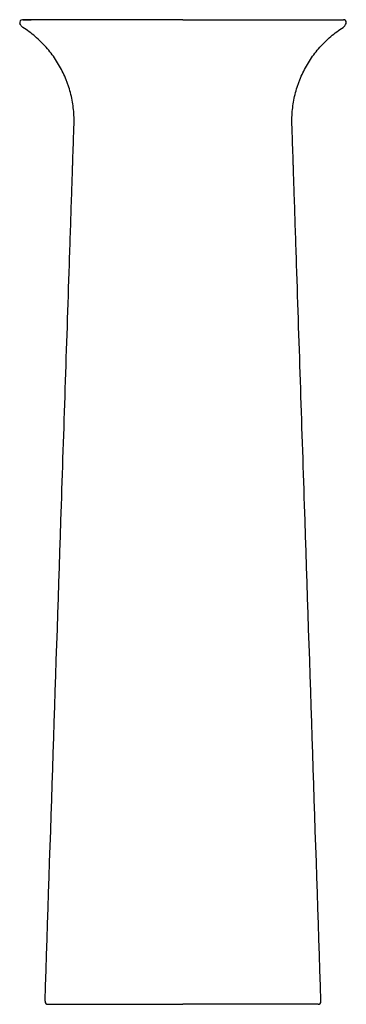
# Model space of a CAD drawing. Header units: millimetres. Extents: x 3792.447 to 3792.672, y 2520.998 to 2521.675.
import ezdxf

# ---------------------------------------------------------------- set-up
doc = ezdxf.new("R2010")
doc.units = ezdxf.units.MM
doc.layers.add('SANINDUSA', color=3, linetype='Continuous')

msp = doc.modelspace()

# ---------------------------------------------------------------- linework, layer by layer
at = {"layer": 'SANINDUSA'}
for p, q in [((3792.44721, 2521.6721), (3792.44721, 2521.6721)), ((3792.67146, 2521.6721), (3792.67146, 2521.6721)), ((3792.46451, 2520.99984), (3792.46451, 2520.99984)), ((3792.4665, 2520.99777), (3792.4714, 2520.99777)), ((3792.65216, 2520.99777), (3792.64727, 2520.99777))]:
    msp.add_line(p, q, dxfattribs=at)
for centre, start, end in [((3792.4491, 2521.67274), 90.45176, 198.61586), ((3792.66956, 2521.67274), 0, 90.00514), ((3792.66956, 2521.67274), 341.38368, 0), ((3792.4665, 2520.99977), 178.10662, 270), ((3792.46651, 2520.99977), 178.07449, 269.96218), ((3792.65216, 2520.99977), 270.03782, 1.92551), ((3792.65216, 2520.99977), 270, 0)]:
    msp.add_arc(centre, 0.002, start, end, dxfattribs=at)
for points, knots in [([(3792.44926, 2521.66948), (3792.44878, 2521.66979), (3792.44836, 2521.67016), (3792.44766, 2521.67106), (3792.44739, 2521.67156), (3792.44721, 2521.6721)], [0, 0, 0, 0, 0.5, 0.5, 1, 1, 1, 1]), ([(3792.55933, 2521.67471), (3792.55711, 2521.67471), (3792.55267, 2521.67471), (3792.54516, 2521.67471), (3792.53686, 2521.67471), (3792.52787, 2521.67471), (3792.51912, 2521.67471), (3792.5099, 2521.67471), (3792.50043, 2521.67471), (3792.49095, 2521.67471), (3792.48232, 2521.67471), (3792.4747, 2521.67471), (3792.46812, 2521.67471), (3792.46303, 2521.67471), (3792.45923, 2521.67471), (3792.45665, 2521.67471), (3792.45521, 2521.67471), (3792.44909, 2521.67474), (3792.45489, 2521.67471)], [0, 0, 0, 0, 0.044211, 0.088422, 0.149887, 0.211591, 0.273296, 0.334761, 0.413315, 0.492121, 0.570675, 0.649229, 0.728033, 0.806587, 0.870655, 0.934995, 0.999334, 1, 1, 1, 1]), ([(3792.46451, 2520.99984), (3792.46827, 2521.11358), (3792.47203, 2521.22731), (3792.47767, 2521.39792), (3792.47955, 2521.45479), (3792.4819, 2521.52588), (3792.48237, 2521.5401), (3792.48295, 2521.55787), (3792.48307, 2521.56142), (3792.48325, 2521.56675), (3792.48331, 2521.56853), (3792.48338, 2521.57075), (3792.48339, 2521.5712), (3792.48342, 2521.57208), (3792.48343, 2521.57253), (3792.48348, 2521.57386), (3792.48351, 2521.57475), (3792.48378, 2521.58275), (3792.48401, 2521.58986), (3792.48431, 2521.59874), (3792.48437, 2521.60052), (3792.48444, 2521.60274), (3792.48445, 2521.60318), (3792.48447, 2521.60407), (3792.48448, 2521.60452), (3792.48448, 2521.60585), (3792.48447, 2521.60674), (3792.48434, 2521.61118), (3792.48398, 2521.61468), (3792.4828, 2521.62159), (3792.48197, 2521.62501), (3792.48062, 2521.62922), (3792.48034, 2521.63006), (3792.47974, 2521.63173), (3792.47943, 2521.63256), (3792.47844, 2521.63503), (3792.47774, 2521.63665), (3792.47545, 2521.6414), (3792.47372, 2521.64445), (3792.4708, 2521.64885), (3792.46977, 2521.65028), (3792.46762, 2521.65309), (3792.46648, 2521.65447), (3792.46296, 2521.65844), (3792.46044, 2521.6609), (3792.45509, 2521.66547), (3792.45226, 2521.66757), (3792.44926, 2521.66948)], [0, 0, 0, 0, 0.5, 0.5, 0.75, 0.75, 0.8125, 0.8125, 0.828125, 0.828125, 0.835937, 0.835937, 0.837891, 0.837891, 0.839844, 0.839844, 0.84375, 0.84375, 0.875, 0.875, 0.882812, 0.882812, 0.884766, 0.884766, 0.886719, 0.886719, 0.890625, 0.890625, 0.90625, 0.90625, 0.921875, 0.921875, 0.925781, 0.925781, 0.929687, 0.929687, 0.9375, 0.9375, 0.953125, 0.953125, 0.960937, 0.960937, 0.96875, 0.96875, 0.984375, 0.984375, 1, 1, 1, 1]), ([(3792.55933, 2521.67471), (3792.56155, 2521.67471), (3792.566, 2521.67471), (3792.57346, 2521.67471), (3792.58167, 2521.67471), (3792.59062, 2521.67471), (3792.59942, 2521.67471), (3792.60778, 2521.67471), (3792.61559, 2521.67471), (3792.62289, 2521.67471), (3792.62981, 2521.67471), (3792.63621, 2521.67471), (3792.64201, 2521.67471), (3792.64723, 2521.67471), (3792.65188, 2521.67471), (3792.65596, 2521.67471), (3792.65939, 2521.67471), (3792.66199, 2521.67471), (3792.66344, 2521.67471), (3792.66376, 2521.67471), (3792.66956, 2521.67474)], [0, 0, 0, 0, 0.044137, 0.088449, 0.149094, 0.209739, 0.272309, 0.334879, 0.393047, 0.451215, 0.511073, 0.570932, 0.6291, 0.687267, 0.747125, 0.806982, 0.87012, 0.933257, 0.998576, 1, 1, 1, 1]), ([(3792.65416, 2520.99984), (3792.6504, 2521.11358), (3792.64664, 2521.22731), (3792.641, 2521.39792), (3792.63912, 2521.45479), (3792.63677, 2521.52588), (3792.6363, 2521.5401), (3792.63571, 2521.55787), (3792.6356, 2521.56142), (3792.63542, 2521.56675), (3792.63536, 2521.56853), (3792.63529, 2521.57075), (3792.63528, 2521.5712), (3792.63525, 2521.57208), (3792.63523, 2521.57253), (3792.63519, 2521.57386), (3792.63516, 2521.57475), (3792.63489, 2521.58275), (3792.63466, 2521.58986), (3792.63436, 2521.59874), (3792.6343, 2521.60052), (3792.63423, 2521.60274), (3792.63421, 2521.60318), (3792.6342, 2521.60407), (3792.63419, 2521.60452), (3792.63418, 2521.60585), (3792.6342, 2521.60674), (3792.63433, 2521.61118), (3792.63469, 2521.61468), (3792.63587, 2521.62159), (3792.6367, 2521.62501), (3792.63805, 2521.62922), (3792.63833, 2521.63006), (3792.63893, 2521.63173), (3792.63924, 2521.63256), (3792.64022, 2521.63503), (3792.64093, 2521.63665), (3792.64322, 2521.6414), (3792.64495, 2521.64445), (3792.64787, 2521.64885), (3792.64889, 2521.65028), (3792.65105, 2521.65309), (3792.65219, 2521.65447), (3792.65571, 2521.65844), (3792.65822, 2521.6609), (3792.66357, 2521.66547), (3792.66641, 2521.66757), (3792.66941, 2521.66948)], [0, 0, 0, 0, 0.5, 0.5, 0.75, 0.75, 0.8125, 0.8125, 0.828125, 0.828125, 0.835937, 0.835937, 0.837891, 0.837891, 0.839844, 0.839844, 0.84375, 0.84375, 0.875, 0.875, 0.882812, 0.882812, 0.884766, 0.884766, 0.886719, 0.886719, 0.890625, 0.890625, 0.90625, 0.90625, 0.921875, 0.921875, 0.925781, 0.925781, 0.929687, 0.929687, 0.9375, 0.9375, 0.953125, 0.953125, 0.960937, 0.960937, 0.96875, 0.96875, 0.984375, 0.984375, 1, 1, 1, 1]), ([(3792.66941, 2521.66948), (3792.66989, 2521.66979), (3792.67031, 2521.67016), (3792.67101, 2521.67106), (3792.67128, 2521.67156), (3792.67146, 2521.6721)], [0, 0, 0, 0, 0.5, 0.5, 1, 1, 1, 1]), ([(3792.4714, 2520.99777), (3792.47163, 2520.99777), (3792.47224, 2520.99777), (3792.47417, 2520.99777), (3792.47549, 2520.99777), (3792.47718, 2520.99777)], [0, 0, 0, 0, 0.5, 0.5, 1, 1, 1, 1]), ([(3792.47718, 2520.99777), (3792.47896, 2520.99777), (3792.4811, 2520.99777), (3792.48608, 2520.99777), (3792.48892, 2520.99777), (3792.49212, 2520.99777)], [0, 0, 0, 0, 0.5, 0.5, 1, 1, 1, 1]), ([(3792.49212, 2520.99777), (3792.49316, 2520.99777), (3792.49423, 2520.99777), (3792.49643, 2520.99777), (3792.49756, 2520.99777), (3792.50105, 2520.99777), (3792.50348, 2520.99777), (3792.50852, 2520.99777), (3792.51114, 2520.99777), (3792.51656, 2520.99777), (3792.51937, 2520.99777), (3792.52374, 2520.99777), (3792.52521, 2520.99777), (3792.52817, 2520.99777), (3792.52966, 2520.99777), (3792.53417, 2520.99777), (3792.53722, 2520.99777), (3792.54341, 2520.99777), (3792.54655, 2520.99777), (3792.55132, 2520.99777), (3792.55292, 2520.99777), (3792.55613, 2520.99777), (3792.55773, 2520.99777), (3792.55933, 2520.99777)], [0, 0, 0, 0, 0.0625, 0.0625, 0.125, 0.125, 0.25, 0.25, 0.375, 0.375, 0.5, 0.5, 0.5625, 0.5625, 0.625, 0.625, 0.75, 0.75, 0.875, 0.875, 0.9375, 0.9375, 1, 1, 1, 1]), ([(3792.62655, 2520.99777), (3792.62551, 2520.99777), (3792.62444, 2520.99777), (3792.62224, 2520.99777), (3792.62111, 2520.99777), (3792.61762, 2520.99777), (3792.61519, 2520.99777), (3792.61015, 2520.99777), (3792.60753, 2520.99777), (3792.6021, 2520.99777), (3792.59929, 2520.99777), (3792.59493, 2520.99777), (3792.59346, 2520.99777), (3792.5905, 2520.99777), (3792.589, 2520.99777), (3792.5845, 2520.99777), (3792.58145, 2520.99777), (3792.57526, 2520.99777), (3792.57212, 2520.99777), (3792.56735, 2520.99777), (3792.56574, 2520.99777), (3792.56254, 2520.99777), (3792.56094, 2520.99777), (3792.55933, 2520.99777)], [0, 0, 0, 0, 0.0625, 0.0625, 0.125, 0.125, 0.25, 0.25, 0.375, 0.375, 0.5, 0.5, 0.5625, 0.5625, 0.625, 0.625, 0.75, 0.75, 0.875, 0.875, 0.9375, 0.9375, 1, 1, 1, 1]), ([(3792.64149, 2520.99777), (3792.63971, 2520.99777), (3792.63757, 2520.99777), (3792.63258, 2520.99777), (3792.62974, 2520.99777), (3792.62655, 2520.99777)], [0, 0, 0, 0, 0.5, 0.5, 1, 1, 1, 1]), ([(3792.64727, 2520.99777), (3792.64703, 2520.99777), (3792.64643, 2520.99777), (3792.6445, 2520.99777), (3792.64318, 2520.99777), (3792.64149, 2520.99777)], [0, 0, 0, 0, 0.5, 0.5, 1, 1, 1, 1])]:
    msp.add_open_spline(points, degree=3, knots=knots, dxfattribs=at)

doc.saveas('drawing.dxf')
